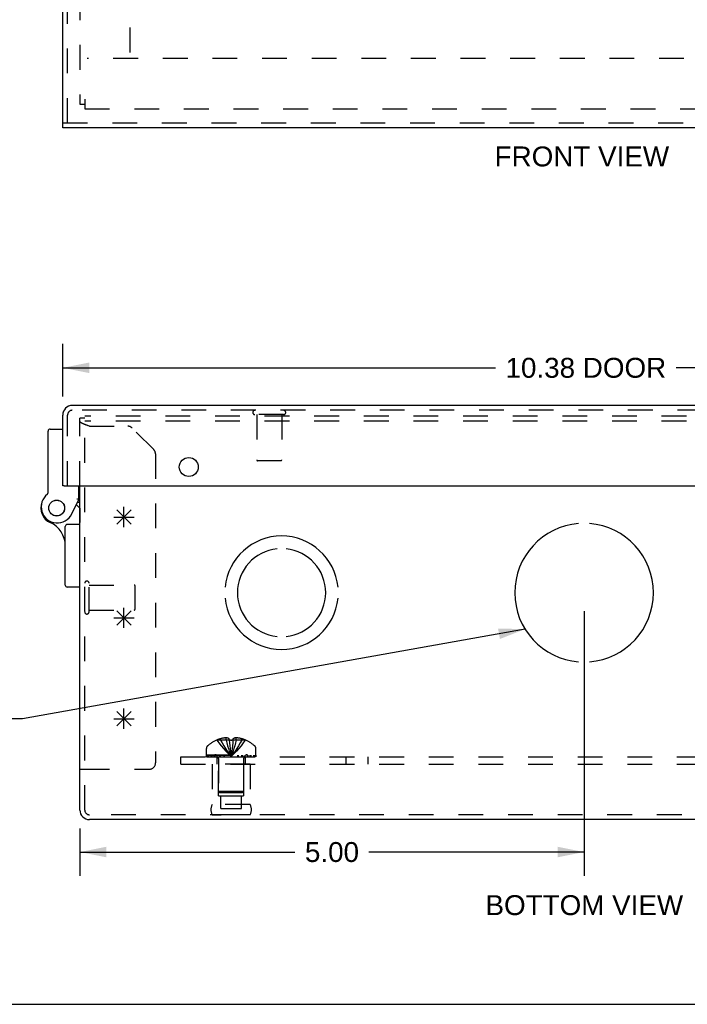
# Model space of a CAD drawing. Header units: inches. Extents: x 0 to 44.7, y 0 to 28.9.
# Tile 2 of 16: x 9.9 to 16.5, y 0 to 9.8. Entities that reach past the tile are written whole.
import ezdxf

# ---------------------------------------------------------------- set-up
doc = ezdxf.new("R2010")
doc.units = ezdxf.units.IN
doc.header["$LTSCALE"] = 2.460526
doc.header["$MEASUREMENT"] = 0
doc.linetypes.add('HIDDEN', pattern=[0.2, 0.1, -0.1])
doc.layers.get('0').update_dxf_attribs({"linetype": 'CONTINUOUS'})
for name, color, linetype in [('DEFAULT_2', 8, 'HIDDEN'), ('DIMENSIONS', 7, 'CONTINUOUS'), ('DOOR_ASSEMBLY', 7, 'CONTINUOUS'), ('OPEN', 7, 'CONTINUOUS'), ('SPOTWELDS', 7, 'CONTINUOUS'), ('SUBPANEL', 7, 'CONTINUOUS')]:
    doc.layers.add(name, color=color, linetype=linetype)
doc.styles.get("Standard").update_dxf_attribs({"font": 'arial.ttf'})
doc.dimstyles.new('DIMSTYLE_1', dxfattribs={"dimtxt": 0.197368, "dimasz": 0.263158, "dimexe": 0.09, "dimexo": 0.07, "dimgap": 0.0375, "dimtad": 0, "dimtih": 1, "dimtoh": 1, "dimzin": 4, "dimdsep": 46, "dimtxsty": 'Standard', "dimblk": '_FILLED', "dimblk1": '_FILLED', "dimblk2": '_FILLED', "dimcen": 0.09, "dimadec": 3, "dimazin": 1, "dimtfac": 1, "dimtdec": 3, "dimtofl": 0, "dimtmove": 0, "dimatfit": 3, "dimldrblk": '_FILLED', "dimfxl": 0, "dimtolj": 1, "dimtzin": 4, "dimarcsym": 0})
doc.dimstyles.get("Standard").update_dxf_attribs({"dimtxt": 0.223684, "dimasz": 0.263158, "dimexe": 0.09, "dimexo": 0.07, "dimgap": 0.09, "dimtad": 0, "dimtih": 1, "dimtoh": 1, "dimdec": 3, "dimzin": 4, "dimdsep": 46, "dimtxsty": 'Standard', "dimblk": '_FILLED', "dimblk1": '_FILLED', "dimblk2": '_FILLED', "dimcen": 0.09, "dimadec": 3, "dimazin": 1, "dimtp": 0.001, "dimtm": 0.001, "dimtfac": 1, "dimtdec": 3, "dimtofl": 0, "dimtmove": 0, "dimatfit": 3, "dimldrblk": '_FILLED', "dimfxl": 0, "dimtolj": 1, "dimtzin": 4, "dimarcsym": 0})

# ---------------------------------------------------------------- blocks, each defined once
blk = doc.blocks.new('_FILLED')
at = {"color": 0, "linetype": 'ByBlock'}
blk.add_solid([(0, 0), (-1, 0.2), (-1, -0.2)], dxfattribs=at)
blk = doc.blocks.new('*D11')
at = {"layer": 'DIMENSIONS', "color": 2, "linetype": 'Continuous'}
for p, q in [((10.283, 6.0285), (10.283, 6.5492)), ((20.658, 6.0285), (20.658, 6.5492)), ((10.283, 6.3123), (14.5757, 6.3123)), ((20.658, 6.3123), (16.3653, 6.3123))]:
    blk.add_line(p, q, dxfattribs=at)
at = {"layer": 'DIMENSIONS', "color": 2, "linetype": 'Continuous', "xscale": 0.2631578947, "yscale": 0.2631578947, "zscale": 0.2631578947, "rotation": 180}
blk.add_blockref('_FILLED', (10.283, 6.3123), dxfattribs=at)
at = {"layer": 'DIMENSIONS', "color": 2, "linetype": 'Continuous', "xscale": 0.2631578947, "yscale": 0.2631578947, "zscale": 0.2631578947}
blk.add_blockref('_FILLED', (20.658, 6.3123), dxfattribs=at)
at = {"layer": 'DIMENSIONS', "color": 2, "linetype": 'Continuous', "insert": (15.4705, 6.411), "char_height": 0.19737, "width": 1.592154, "attachment_point": 2, "line_spacing_factor": 0.9}
blk.add_mtext('10.38 DOOR', dxfattribs=at)
blk = doc.blocks.new('*D17')
at = {"layer": 'DIMENSIONS', "color": 2, "linetype": 'Continuous'}
for p, q in [((15.453, 3.8978), (15.453, 1.2733)), ((10.453, 1.7426), (10.453, 1.2733)), ((10.453, 1.5101), (12.5861, 1.5101)), ((15.453, 1.5101), (13.3199, 1.5101))]:
    blk.add_line(p, q, dxfattribs=at)
at = {"layer": 'DIMENSIONS', "color": 2, "linetype": 'Continuous', "xscale": 0.2631578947, "yscale": 0.2631578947, "zscale": 0.2631578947, "rotation": 180}
blk.add_blockref('_FILLED', (10.453, 1.5101), dxfattribs=at)
at = {"layer": 'DIMENSIONS', "color": 2, "linetype": 'Continuous', "xscale": 0.2631578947, "yscale": 0.2631578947, "zscale": 0.2631578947}
blk.add_blockref('_FILLED', (15.453, 1.5101), dxfattribs=at)
at = {"layer": 'DIMENSIONS', "color": 2, "linetype": 'Continuous', "insert": (12.953, 1.6088), "char_height": 0.19737, "width": 0.536343, "attachment_point": 2, "line_spacing_factor": 0.9}
blk.add_mtext('5.00', dxfattribs=at)

msp = doc.modelspace()

# ---------------------------------------------------------------- linework, layer by layer
at = {"color": 3, "linetype": 'Continuous'}
for p, q in [((10.453, 1.9268), (10.453, 5.141)), ((20.3582, 1.832), (10.5478, 1.832))]:
    msp.add_line(p, q, dxfattribs=at)
at = {"color": 7, "linetype": 'Continuous'}
for p, q in [((10.453, 2.332), (10.501, 2.332)), ((0, 0), (44.7368, 0))]:
    msp.add_line(p, q, dxfattribs=at)
at = {"color": 3, "linetype": 'Continuous'}
msp.add_arc((10.5478, 1.9268), 0.0948, 180, 270, dxfattribs=at)
at = {"layer": 'DEFAULT_2', "color": 8, "linetype": 'HIDDEN'}
for p, q in [((10.453, 20.8323), (10.453, 8.9283)), ((10.953, 9.4403), (10.953, 20.3203)), ((20.38, 9.3803), (10.526, 9.3803)), ((10.453, 8.9283), (10.501, 8.9283)), ((10.501, 8.9751), (10.501, 8.8803)), ((10.501, 8.8803), (20.405, 8.8803)), ((10.453, 5.141), (10.453, 5.814)), ((10.501, 5.814), (10.453, 5.814)), ((10.4536, 5.7805), (10.4534, 5.7812)), ((10.4538, 5.7798), (10.4536, 5.7805)), ((10.4541, 5.7791), (10.4538, 5.7798)), ((10.4552, 5.777), (10.4548, 5.7777)), ((10.461, 5.7707), (10.4602, 5.7714)), ((10.501, 1.9268), (10.501, 5.832)), ((20.405, 5.832), (10.501, 5.832)), ((20.405, 5.784), (10.501, 5.784)), ((10.5273, 5.7406), (10.5233, 5.742)), ((10.5313, 5.7392), (10.5273, 5.7406)), ((10.5354, 5.7378), (10.5313, 5.7392)), ((10.5395, 5.7364), (10.5354, 5.7378)), ((10.5478, 5.7336), (10.5395, 5.7364)), ((10.5478, 5.7336), (10.9281, 5.7336)), ((11.1854, 5.5012), (10.9706, 5.7161)), ((11.203, 5.4588), (11.203, 2.394)), ((10.544, 3.892), (10.544, 4.176)), ((10.544, 4.158), (10.991, 4.158)), ((11.001, 3.92), (11.001, 4.148)), ((10.544, 3.91), (10.991, 3.91)), ((11.9033, 2.6212), (11.9033, 2.6431)), ((12.0027, 2.6212), (12.0027, 2.6431)), ((11.8127, 2.6209), (11.8125, 2.6212)), ((11.8137, 2.6212), (11.8127, 2.6209)), ((11.935, 2.6212), (11.8137, 2.6212)), ((11.8485, 2.6212), (11.8485, 2.6339)), ((11.935, 2.6212), (11.935, 2.6339)), ((11.935, 2.6212), (11.935, 2.6209)), ((11.941, 2.6211), (11.935, 2.6209)), ((11.941, 2.6211), (11.947, 2.6212)), ((11.953, 2.6212), (11.947, 2.6212)), ((11.953, 2.6212), (11.959, 2.6212)), ((11.9685, 2.5922), (11.9657, 2.5638)), ((11.971, 2.6212), (11.9684, 2.5919)), ((11.971, 2.6339), (11.971, 2.6212)), ((11.971, 2.6212), (11.971, 2.6209)), ((12.0923, 2.6212), (11.971, 2.6212)), ((12.0575, 2.6212), (12.0575, 2.6339)), ((12.0933, 2.6209), (12.0923, 2.6212)), ((12.0935, 2.6212), (12.0933, 2.6209)), ((11.707, 2.475), (11.707, 2.5363)), ((11.707, 2.475), (12.199, 2.475)), ((11.7073, 2.455), (11.7073, 2.47)), ((11.7073, 2.47), (12.1987, 2.47)), ((11.7073, 2.455), (12.1987, 2.455)), ((11.7151, 2.47), (11.7151, 2.455)), ((11.7328, 2.455), (11.7328, 2.47)), ((11.7542, 2.455), (11.7542, 2.47)), ((11.7598, 2.47), (11.7598, 2.455)), ((11.7654, 2.455), (11.7654, 2.47)), ((11.7853, 2.455), (11.7853, 2.47)), ((11.7947, 2.455), (11.7947, 2.47)), ((11.8129, 2.455), (11.8129, 2.47)), ((11.8361, 2.47), (11.8361, 2.455)), ((11.8471, 2.455), (11.8471, 2.47)), ((11.8822, 2.455), (11.8822, 2.47)), ((11.8863, 2.455), (11.8863, 2.47)), ((11.9495, 2.4849), (11.953, 2.4602)), ((11.9495, 2.4848), (11.953, 2.4602)), ((12.0197, 2.455), (12.0197, 2.47)), ((12.0238, 2.47), (12.0238, 2.455)), ((12.0589, 2.455), (12.0589, 2.47)), ((12.0699, 2.455), (12.0699, 2.47)), ((12.0931, 2.455), (12.0931, 2.47)), ((12.1113, 2.47), (12.1113, 2.455)), ((12.1207, 2.455), (12.1207, 2.47)), ((12.1406, 2.455), (12.1406, 2.47)), ((12.1462, 2.455), (12.1462, 2.47)), ((12.1518, 2.455), (12.1518, 2.47)), ((12.1732, 2.47), (12.1732, 2.455)), ((12.1909, 2.455), (12.1909, 2.47)), ((12.1987, 2.47), (12.1987, 2.455)), ((12.199, 2.475), (12.199, 2.5363)), ((11.765, 2.38), (11.765, 1.98)), ((12.141, 2.38), (11.765, 2.38)), ((11.828, 2.068), (11.828, 2.38)), ((11.829, 2.4378), (11.829, 2.11)), ((12.077, 2.4378), (12.077, 2.11)), ((12.078, 2.068), (12.078, 2.38)), ((12.141, 2.38), (12.141, 1.98)), ((10.501, 2.332), (11.141, 2.332)), ((11.828, 2.068), (12.078, 2.068)), ((11.839, 2.1), (11.829, 2.11)), ((12.077, 2.11), (11.829, 2.11)), ((11.839, 2.1), (12.067, 2.1)), ((11.8515, 1.943), (11.8515, 2.068)), ((12.0545, 1.943), (12.0545, 2.068)), ((12.067, 2.1), (12.077, 2.11)), ((12.141, 1.98), (11.765, 1.98)), ((20.3582, 1.88), (10.5478, 1.88)), ((12.141, 1.8802), (11.765, 1.8802)), ((11.765, 1.8802), (11.853, 1.88)), ((11.8515, 1.943), (12.0545, 1.943)), ((12.141, 1.8802), (12.053, 1.88))]:
    msp.add_line(p, q, dxfattribs=at)
for points in [[(10.4534, 5.7812), (10.4532, 5.7819), (10.4531, 5.7826), (10.453, 5.7833), (10.453, 5.784)], [(10.4548, 5.7777), (10.4544, 5.7784), (10.4541, 5.7791)], [(10.4562, 5.7756), (10.4557, 5.7763), (10.4552, 5.777)], [(10.4602, 5.7714), (10.4594, 5.7721), (10.4587, 5.7728), (10.458, 5.7735), (10.4574, 5.7742), (10.4568, 5.7749), (10.4562, 5.7756)], [(10.4986, 5.7511), (10.4969, 5.7518), (10.4951, 5.7525), (10.4934, 5.7532), (10.4917, 5.7539), (10.4901, 5.7546), (10.4885, 5.7553), (10.4869, 5.756), (10.4853, 5.7567), (10.4838, 5.7574), (10.4822, 5.7581), (10.4808, 5.7588), (10.4793, 5.7595), (10.4779, 5.7602), (10.4765, 5.7609), (10.4752, 5.7616), (10.4739, 5.7623), (10.4726, 5.763), (10.4713, 5.7637), (10.4701, 5.7644), (10.469, 5.7651), (10.4678, 5.7658), (10.4668, 5.7665), (10.4657, 5.7672), (10.4647, 5.7679), (10.4637, 5.7686), (10.4628, 5.7693), (10.4619, 5.77), (10.461, 5.7707)], [(10.5233, 5.742), (10.5193, 5.7434), (10.5173, 5.7441), (10.5154, 5.7448), (10.5134, 5.7455), (10.5115, 5.7462), (10.5096, 5.7469), (10.5077, 5.7476), (10.5059, 5.7483), (10.504, 5.749), (10.5022, 5.7497), (10.5004, 5.7504), (10.4986, 5.7511)], [(11.9033, 2.6431), (11.8982, 2.6427), (11.8931, 2.6423), (11.8879, 2.6417), (11.8827, 2.641), (11.8773, 2.6402), (11.8719, 2.6393), (11.8663, 2.6382), (11.8606, 2.637), (11.8546, 2.6355), (11.8485, 2.6339)], [(11.935, 2.6339), (11.9309, 2.6358), (11.9269, 2.6374), (11.9229, 2.6388), (11.919, 2.64), (11.9151, 2.6411), (11.9112, 2.6419), (11.9072, 2.6426), (11.9033, 2.6431)], [(12.0027, 2.6431), (11.9987, 2.6426), (11.9948, 2.6419), (11.9909, 2.6411), (11.987, 2.64), (11.9831, 2.6388), (11.9791, 2.6374), (11.9751, 2.6358), (11.971, 2.6339)], [(12.0575, 2.6339), (12.0514, 2.6355), (12.0454, 2.637), (12.0397, 2.6382), (12.0341, 2.6393), (12.0287, 2.6402), (12.0233, 2.641), (12.0181, 2.6417), (12.0129, 2.6423), (12.0078, 2.6427), (12.0027, 2.6431)], [(11.8127, 2.6209), (11.8324, 2.5919), (11.8536, 2.5638), (11.8762, 2.5366), (11.9003, 2.5103), (11.9259, 2.4848), (11.953, 2.4602)], [(11.8485, 2.6212), (11.8631, 2.5922), (11.8789, 2.5641), (11.8958, 2.5368), (11.9137, 2.5104), (11.9328, 2.4849), (11.953, 2.4602)], [(11.9033, 2.6212), (11.9103, 2.5922), (11.9178, 2.5641), (11.9258, 2.5368), (11.9343, 2.5104), (11.9434, 2.4849), (11.953, 2.4602)], [(11.935, 2.6212), (11.9375, 2.5922), (11.9402, 2.5641), (11.9431, 2.5368), (11.9462, 2.5104), (11.9495, 2.4848)], [(11.935, 2.6209), (11.9376, 2.5919), (11.9403, 2.5638), (11.9432, 2.5366), (11.9462, 2.5103)], [(12.0027, 2.6212), (11.9957, 2.5922), (11.9882, 2.5641), (11.9802, 2.5368), (11.9717, 2.5104), (11.9626, 2.4849), (11.953, 2.4602)], [(12.0575, 2.6212), (12.0429, 2.5922), (12.0271, 2.5641), (12.0102, 2.5368), (11.9923, 2.5104), (11.9732, 2.4849), (11.953, 2.4602)], [(12.0933, 2.6209), (12.0736, 2.5919), (12.0524, 2.5638), (12.0298, 2.5366), (12.0057, 2.5103), (11.9801, 2.4848), (11.953, 2.4602)], [(11.9658, 2.5641), (11.9628, 2.5366), (11.9597, 2.5103), (11.9565, 2.4848), (11.953, 2.4602)], [(11.971, 2.6209), (11.965, 2.6211), (11.959, 2.6212)], [(11.9629, 2.5368), (11.9598, 2.5104), (11.9565, 2.4849), (11.953, 2.4602)]]:
    msp.add_lwpolyline(points, dxfattribs=at)
for centre, radius, start, end in [((10.9281, 5.6736), 0.06, 45, 90), ((11.143, 5.4588), 0.06, 0, 45), ((10.5225, 4.176), 0.0215, 360, 180), ((10.991, 4.148), 0.01, 360, 90), ((10.991, 3.92), 0.01, 270, 0), ((10.5225, 3.892), 0.0215, 180, 0), ((11.742, 2.5363), 0.035, 130.93344, 180), ((11.953, 2.293), 0.357, 113.17274, 130.93344), ((11.953, 2.293), 0.3566, 107.04066, 113.00172), ((11.953, 2.293), 0.3566, 66.99828, 72.95934), ((11.953, 2.293), 0.357, 49.06656, 66.82726), ((12.164, 2.5363), 0.035, 0, 49.06656), ((11.7918, 2.4378), 0.0372, 59.9503, 90), ((11.7918, 2.4378), 0.0372, 0, 27.53986), ((12.1142, 2.4378), 0.0372, 152.46014, 180), ((12.1142, 2.4378), 0.0372, 90, 120.0497), ((11.141, 2.394), 0.062, 270, 360), ((11.8516, 1.9301), 0.1, 150.05079, 209.94921), ((12.0544, 1.9301), 0.1, 330.05079, 29.94921), ((10.5478, 1.9268), 0.0468, 180, 270)]:
    msp.add_arc(centre, radius, start, end, dxfattribs=at)
at = {"layer": 'DOOR_ASSEMBLY', "color": 3, "linetype": 'Continuous'}
for p, q in [((10.283, 8.7408), (10.283, 21.0198)), ((20.658, 8.6928), (10.283, 8.6928)), ((20.5632, 5.939), (10.3778, 5.939)), ((10.283, 5.141), (10.283, 5.8442)), ((10.298, 5.141), (20.643, 5.141))]:
    msp.add_line(p, q, dxfattribs=at)
at = {"layer": 'DOOR_ASSEMBLY', "color": 8, "linetype": 'HIDDEN'}
for p, q in [((10.331, 8.7408), (10.331, 21.0198)), ((10.283, 8.7408), (20.658, 8.7408)), ((20.5632, 5.891), (10.3778, 5.891)), ((10.331, 5.141), (10.331, 5.8442)), ((12.473, 5.848), (12.189, 5.848)), ((12.207, 5.848), (12.207, 5.401)), ((12.455, 5.848), (12.455, 5.401)), ((12.445, 5.391), (12.217, 5.391)), ((10.453, 4.9215), (10.453, 4.779))]:
    msp.add_line(p, q, dxfattribs=at)
at = {"layer": 'DOOR_ASSEMBLY', "color": 7, "linetype": 'Continuous'}
for p, q in [((10.283, 8.6928), (10.283, 8.7408)), ((10.1384, 5.0751), (10.1384, 5.685)), ((10.1584, 5.705), (10.283, 5.705)), ((10.298, 5.141), (10.283, 5.141)), ((10.443, 5.005), (10.443, 5.141)), ((10.3733, 4.8632), (10.443, 5.005)), ((10.4181, 4.9543), (10.453, 4.9215)), ((10.453, 4.9765), (10.429, 4.9765)), ((10.3084, 4.158), (10.3084, 4.739)), ((10.453, 4.759), (10.3284, 4.759)), ((10.453, 4.138), (10.3284, 4.138))]:
    msp.add_line(p, q, dxfattribs=at)
for points in [[(10.4293, 5.0082), (10.4262, 5.009), (10.423, 5.0097)], [(10.443, 5.005), (10.4428, 5.0051), (10.4293, 5.0082)]]:
    msp.add_lwpolyline(points, dxfattribs=at)
at = {"layer": 'DOOR_ASSEMBLY', "color": 3, "linetype": 'Continuous'}
msp.add_circle((11.533, 5.3285), 0.0938, dxfattribs=at)
at = {"layer": 'DOOR_ASSEMBLY', "color": 7, "linetype": 'Continuous'}
for radius in [0.079, 0.078]:
    msp.add_circle((10.223, 4.9215), radius, dxfattribs=at)
at = {"layer": 'DOOR_ASSEMBLY', "color": 3, "linetype": 'Continuous'}
msp.add_arc((10.3778, 5.8442), 0.0948, 90, 180, dxfattribs=at)
at = {"layer": 'DOOR_ASSEMBLY', "color": 8, "linetype": 'HIDDEN'}
for centre, radius, start, end in [((10.3778, 5.8442), 0.0468, 90, 180), ((12.189, 5.8695), 0.0215, 90, 270), ((12.473, 5.8695), 0.0215, 270, 90), ((12.217, 5.401), 0.01, 180, 270), ((12.445, 5.401), 0.01, 270, 360)]:
    msp.add_arc(centre, radius, start, end, dxfattribs=at)
at = {"layer": 'DOOR_ASSEMBLY', "color": 7, "linetype": 'Continuous'}
for centre, radius, start, end in [((10.1584, 5.685), 0.02, 90, 180), ((10.2297, 4.9337), 0.16, 128.21058, 333.85198), ((10.1184, 5.0751), 0.02, 308.21058, 360), ((10.223, 4.9215), 0.1575, 158.68739, 246.17348), ((10.0584, 4.5488), 0.25, 0, 66.17348), ((10.3284, 4.739), 0.02, 90, 180), ((10.3284, 4.158), 0.02, 180, 270)]:
    msp.add_arc(centre, radius, start, end, dxfattribs=at)
at = {"layer": 'OPEN', "color": 40, "linetype": 'Continuous'}
for centre, radius, start, end in [((15.453, 4.082), 0.6875, 94.58857, 265.41143), ((15.453, 4.082), 0.6875, 274.58857, 85.41143), ((12.453, 4.082), 0.5625, 5.61122, 174.38878), ((12.453, 4.082), 0.4375, 95.90372, 264.09628), ((12.453, 4.082), 0.4375, 275.90372, 84.09628), ((12.453, 4.082), 0.5625, 185.61122, 354.38878)]:
    msp.add_arc(centre, radius, start, end, dxfattribs=at)
at = {"layer": 'SPOTWELDS', "color": 40, "linetype": 'Continuous'}
for p, q in [((10.8198, 4.7613), (10.9612, 4.9028)), ((10.8198, 4.9028), (10.9612, 4.7613)), ((10.8905, 4.732), (10.8905, 4.932)), ((10.7905, 4.832), (10.9905, 4.832)), ((10.8905, 3.732), (10.8905, 3.932)), ((10.7905, 3.832), (10.9905, 3.832)), ((10.8198, 3.7613), (10.9612, 3.9028)), ((10.8198, 3.9028), (10.9612, 3.7613)), ((10.8905, 2.732), (10.8905, 2.932)), ((10.7905, 2.832), (10.9905, 2.832)), ((10.8198, 2.9028), (10.9612, 2.7613)), ((10.8198, 2.7613), (10.9612, 2.9028))]:
    msp.add_line(p, q, dxfattribs=at)
at = {"layer": 'SUBPANEL', "color": 8, "linetype": 'HIDDEN'}
for p, q in [((11.453, 2.38), (11.453, 2.455)), ((11.453, 2.455), (19.453, 2.455)), ((11.8125, 2.455), (11.8125, 2.38)), ((12.0935, 2.455), (12.0935, 2.38)), ((13.094, 2.38), (13.094, 2.455)), ((13.312, 2.38), (13.312, 2.455)), ((11.453, 2.38), (19.453, 2.38))]:
    msp.add_line(p, q, dxfattribs=at)

# ---------------------------------------------------------------- texts
at = {"layer": 'DIMENSIONS', "color": 2, "linetype": 'Continuous', "attachment_point": 2, "line_spacing_factor": 0.9}
for s, insert, char_height, width in [('FRONT VIEW', (15.4311, 8.5072), 0.19737, 1.727157), ('BOTTOM VIEW', (15.4554, 1.0822), 0.197368, 1.956075)]:
    msp.add_mtext(s, dxfattribs=dict(at, insert=insert, char_height=char_height, width=width))

# ---------------------------------------------------------------- dimensions: what is measured, and where the dimension line sits
at = {"layer": 'DIMENSIONS', "color": 2, "linetype": 'Continuous'}
dim = msp.add_linear_dim(base=(20.6579993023, 6.3123446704), p1=(10.2829993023, 5.9584584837), p2=(20.6579993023, 5.9584584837), text='<> DOOR', dimstyle='DIMSTYLE_1', dxfattribs=at)
dim.commit()
dim.dimension.update_dxf_attribs({"geometry": '*D11', "text_midpoint": (15.4704993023, 6.3123446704), "dimtype": 160})
dim = msp.add_linear_dim(base=(15.453, 1.5101), p1=(10.453, 1.2033), p2=(15.453, 3.9678), dimstyle='DIMSTYLE_1', dxfattribs=at)
dim.commit()
dim.dimension.update_dxf_attribs({"geometry": '*D17', "text_midpoint": (12.9524, 1.509), "dimtype": 160})

# ---------------------------------------------------------------- leaders
at = {"layer": 'DIMENSIONS', "color": 2, "linetype": 'Continuous', "annotation_type": 0, "has_hookline": 1, "hookline_direction": 1}
for points, text_width in [([(18.9226, 4.3916), (20.9027, 4.8435), (21.1013, 4.8435)], 5.704), ([(14.868, 3.7209), (9.8853, 2.8326), (9.6881, 2.8326)], 4.1776)]:
    msp.add_leader(points, dimstyle='Standard', override={"dimtad": 0}, dxfattribs=dict(at, text_width=text_width))

doc.saveas('drawing.dxf')
